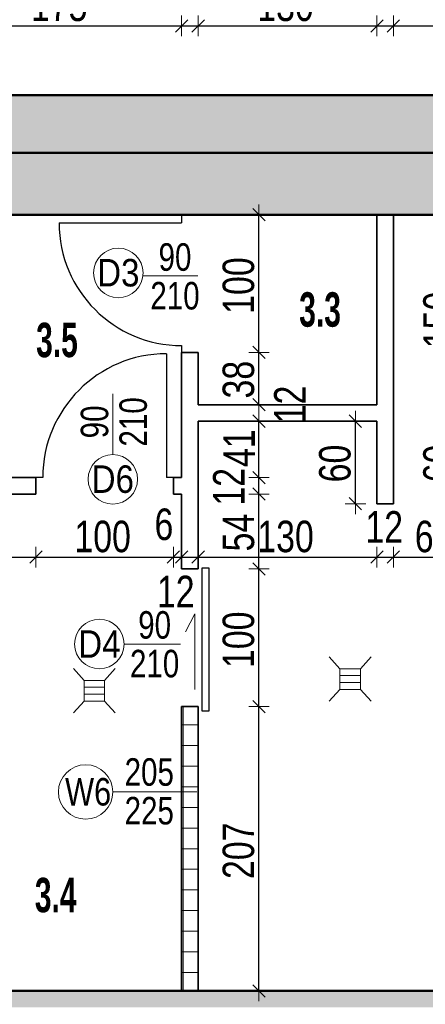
# Model space of a CAD drawing. Header units: centimetres. Extents: x -1289 to 2012, y -2118 to 998.
# Tile 4 of 8: x -764 to -469, y -353 to 362. Entities that reach past the tile are written whole.
import ezdxf

# ---------------------------------------------------------------- set-up
doc = ezdxf.new("R2010")
doc.units = ezdxf.units.CM
doc.header["$PDMODE"] = 65
doc.layers.add('Standard', color=7, linetype='Continuous', lineweight=25)
doc.styles.add('ARIAL', font='ARIAL.TTF')
doc.dimstyles.new('_DIMSTYLE_10', dxfattribs={"dimtxt": 22.9, "dimasz": 15, "dimexe": 0, "dimexo": 0.0001, "dimgap": 11.45, "dimtad": 2, "dimdec": 0, "dimrnd": 1, "dimzin": 12, "dimdsep": 46, "dimtxsty": 'ARIAL', "dimblk1": 'ALL_ML_STRICH', "dimblk2": 'ALL_ML_STRICH', "dimsah": 1, "dimcen": 0, "dimse1": 1, "dimse2": 1, "dimclrd": 7, "dimclre": 7, "dimclrt": 7, "dimadec": 0, "dimazin": 0, "dimtfac": 1, "dimtdec": 0, "dimtix": 1, "dimtmove": 2, "dimatfit": 3, "dimfxl": 1, "dimtzin": 0, "dimlwd": 0, "dimlwe": 13, "dimarcsym": 0})
doc.dimstyles.new('_DIMSTYLE_11', dxfattribs={"dimtxt": 22.9, "dimasz": 15, "dimexe": 0, "dimexo": 0.0001, "dimgap": 11.45, "dimtad": 0, "dimdec": 0, "dimrnd": 1, "dimzin": 12, "dimdsep": 46, "dimtxsty": 'ARIAL', "dimblk1": 'ALL_ML_STRICH', "dimblk2": 'ALL_ML_STRICH', "dimsah": 1, "dimcen": 0, "dimse1": 1, "dimse2": 1, "dimclrd": 7, "dimclre": 7, "dimclrt": 7, "dimadec": 0, "dimazin": 0, "dimtfac": 1, "dimtdec": 0, "dimtix": 1, "dimtmove": 2, "dimatfit": 3, "dimfxl": 1, "dimtvp": 1.2, "dimtzin": 0, "dimlwd": 0, "dimlwe": 13, "dimarcsym": 0})
doc.dimstyles.new('_DIMSTYLE_7', dxfattribs={"dimtxt": 22.9, "dimasz": 15, "dimexe": 0, "dimexo": 0.0001, "dimgap": 11.45, "dimtad": 2, "dimdec": 0, "dimrnd": 1, "dimzin": 12, "dimdsep": 46, "dimtxsty": 'ARIAL', "dimblk1": 'ALL_ML_STRICH', "dimblk2": 'ALL_ML_STRICH', "dimsah": 1, "dimcen": 0, "dimse1": 1, "dimse2": 1, "dimclrd": 7, "dimclre": 7, "dimclrt": 7, "dimadec": 0, "dimazin": 0, "dimtfac": 1, "dimtdec": 0, "dimtix": 1, "dimtmove": 2, "dimatfit": 3, "dimfxl": 1, "dimtvp": 1.2, "dimtzin": 0, "dimlwd": 0, "dimlwe": 13, "dimarcsym": 0})
doc.dimstyles.new('_DIMSTYLE_8', dxfattribs={"dimtxt": 22.9, "dimasz": 15, "dimexe": 0, "dimexo": 0.0001, "dimgap": 11.45, "dimtad": 0, "dimdec": 0, "dimrnd": 1, "dimzin": 12, "dimdsep": 46, "dimtxsty": 'ARIAL', "dimblk1": 'ALL_ML_STRICH', "dimblk2": 'ALL_ML_STRICH', "dimsah": 1, "dimcen": 0, "dimse1": 1, "dimse2": 1, "dimsd1": 1, "dimsd2": 1, "dimclrd": 7, "dimclre": 7, "dimclrt": 7, "dimadec": 0, "dimazin": 0, "dimtfac": 1, "dimtdec": 0, "dimtix": 1, "dimtmove": 2, "dimatfit": 3, "dimfxl": 1, "dimtvp": 1.2, "dimtzin": 0, "dimlwd": 0, "dimlwe": 13, "dimarcsym": 0})

# ---------------------------------------------------------------- blocks, each defined once
blk = doc.blocks.new('OBIEKTY_ZLOZONE_18')
at = {"layer": 'Standard', "color": 7, "linetype": 'ByBlock', "lineweight": 25}
for p, q in [((-735.23, 214.73), (-646.12, 214.73)), ((-646.12, 219.68), (-646.12, 214.73)), ((-646.12, 125.63), (-646.12, 120.68))]:
    blk.add_line(p, q, dxfattribs=at)
blk.add_arc((-646.12, 214.73), 89.1, 180, 270, dxfattribs=at)
blk = doc.blocks.new('OBIEKTY_ZLOZONE_19')
at = {"layer": 'Standard', "color": 7, "linetype": 'ByBlock', "lineweight": 25}
for p, q in [((-657.12, 119.68), (-657.12, 29.68)), ((-747.12, 29.68), (-752.12, 29.68)), ((-652.12, 29.68), (-657.12, 29.68))]:
    blk.add_line(p, q, dxfattribs=at)
blk.add_arc((-657.12, 29.68), 90, 90, 180, dxfattribs=at)
blk = doc.blocks.new('ALL_ML_STRICH')
at = {"color": 0, "linetype": 'ByBlock', "lineweight": -2}
for p, q in [((0, -0.5), (0, 0.5)), ((-1, 0), (0.5, 0)), ((-0.3, -0.3), (0.3, 0.3))]:
    blk.add_line(p, q, dxfattribs=at)
blk = doc.blocks.new('*D34')
at = {"layer": 'DEFPOINTS', "color": 7, "linetype": 'ByBlock', "lineweight": 13}
for p in [(-821.12, 357.91), (-821.12, 190.92), (-646.12, 97.29)]:
    blk.add_point(p, dxfattribs=at)
at = {"layer": 'Standard', "color": 7, "linetype": 'ByBlock', "lineweight": -2}
blk.add_line((-821.12, 357.91), (-646.12, 357.91), dxfattribs=at)
at = {"layer": 'Standard', "color": 7, "linetype": 'ByBlock', "lineweight": 13, "xscale": 15, "yscale": 15, "zscale": 15, "rotation": 180}
blk.add_blockref('ALL_ML_STRICH', (-821.12, 357.91), dxfattribs=at)
at = {"layer": 'Standard', "color": 7, "linetype": 'ByBlock', "lineweight": 13, "xscale": 15, "yscale": 15, "zscale": 15}
blk.add_blockref('ALL_ML_STRICH', (-646.12, 357.91), dxfattribs=at)
at = {"layer": 'Standard', "color": 7, "linetype": 'ByBlock', "lineweight": 13, "insert": (-735.17, 372.75), "char_height": 22.9, "width": 52.8462, "attachment_point": 5, "style": 'ARIAL'}
blk.add_mtext('\\W0.77;\\A1;{175}', dxfattribs=at)
blk = doc.blocks.new('*D35')
at = {"layer": 'DEFPOINTS', "color": 7, "linetype": 'ByBlock', "lineweight": 13}
for p in [(-646.12, 357.91), (-634.12, 101.68), (-646.12, 97.29)]:
    blk.add_point(p, dxfattribs=at)
at = {"layer": 'Standard', "color": 7, "linetype": 'ByBlock', "lineweight": -2}
blk.add_line((-646.12, 357.91), (-634.12, 357.91), dxfattribs=at)
at = {"layer": 'Standard', "color": 7, "linetype": 'ByBlock', "lineweight": 13, "xscale": 15, "yscale": 15, "zscale": 15, "rotation": 180}
blk.add_blockref('ALL_ML_STRICH', (-646.12, 357.91), dxfattribs=at)
at = {"layer": 'Standard', "color": 7, "linetype": 'ByBlock', "lineweight": 13, "xscale": 15, "yscale": 15, "zscale": 15}
blk.add_blockref('ALL_ML_STRICH', (-634.12, 357.91), dxfattribs=at)
at = {"layer": 'Standard', "color": 7, "linetype": 'ByBlock', "lineweight": 13, "insert": (-640.83, 379.86), "char_height": 22.9, "width": 35.2308, "attachment_point": 5, "style": 'ARIAL'}
blk.add_mtext('\\W0.77;\\A1;{12}', dxfattribs=at)
blk = doc.blocks.new('*D36')
at = {"layer": 'DEFPOINTS', "color": 7, "linetype": 'ByBlock', "lineweight": 13}
for p in [(-634.12, 357.91), (-504.12, 193.52), (-634.12, 101.68)]:
    blk.add_point(p, dxfattribs=at)
at = {"layer": 'Standard', "color": 7, "linetype": 'ByBlock', "lineweight": -2}
blk.add_line((-634.12, 357.91), (-504.12, 357.91), dxfattribs=at)
at = {"layer": 'Standard', "color": 7, "linetype": 'ByBlock', "lineweight": 13, "xscale": 15, "yscale": 15, "zscale": 15, "rotation": 180}
blk.add_blockref('ALL_ML_STRICH', (-634.12, 357.91), dxfattribs=at)
at = {"layer": 'Standard', "color": 7, "linetype": 'ByBlock', "lineweight": 13, "xscale": 15, "yscale": 15, "zscale": 15}
blk.add_blockref('ALL_ML_STRICH', (-504.12, 357.91), dxfattribs=at)
at = {"layer": 'Standard', "color": 7, "linetype": 'ByBlock', "lineweight": 13, "insert": (-570.57, 372.77), "char_height": 22.9, "width": 52.8462, "attachment_point": 5, "style": 'ARIAL'}
blk.add_mtext('\\W0.77;\\A1;{130}', dxfattribs=at)
blk = doc.blocks.new('*D37')
at = {"layer": 'DEFPOINTS', "color": 7, "linetype": 'ByBlock', "lineweight": 13}
for p in [(-504.12, 357.91), (-504.12, 193.52), (-492.12, 195.26)]:
    blk.add_point(p, dxfattribs=at)
at = {"layer": 'Standard', "color": 7, "linetype": 'ByBlock', "lineweight": -2}
blk.add_line((-504.12, 357.91), (-492.12, 357.91), dxfattribs=at)
at = {"layer": 'Standard', "color": 7, "linetype": 'ByBlock', "lineweight": 13, "xscale": 15, "yscale": 15, "zscale": 15, "rotation": 180}
blk.add_blockref('ALL_ML_STRICH', (-504.12, 357.91), dxfattribs=at)
at = {"layer": 'Standard', "color": 7, "linetype": 'ByBlock', "lineweight": 13, "xscale": 15, "yscale": 15, "zscale": 15}
blk.add_blockref('ALL_ML_STRICH', (-492.12, 357.91), dxfattribs=at)
at = {"layer": 'Standard', "color": 7, "linetype": 'ByBlock', "lineweight": 13, "insert": (-498.83, 379.86), "char_height": 22.9, "width": 35.2308, "attachment_point": 5, "style": 'ARIAL'}
blk.add_mtext('\\W0.77;\\A1;{12}', dxfattribs=at)
blk = doc.blocks.new('*D38')
at = {"layer": 'DEFPOINTS', "color": 7, "linetype": 'ByBlock', "lineweight": 13}
for p in [(-492.12, 357.91), (-492.12, 195.26), (-266.13, 110.29)]:
    blk.add_point(p, dxfattribs=at)
at = {"layer": 'Standard', "color": 7, "linetype": 'ByBlock', "lineweight": -2}
blk.add_line((-492.12, 357.91), (-266.13, 357.91), dxfattribs=at)
at = {"layer": 'Standard', "color": 7, "linetype": 'ByBlock', "lineweight": 13, "xscale": 15, "yscale": 15, "zscale": 15, "rotation": 180}
blk.add_blockref('ALL_ML_STRICH', (-492.12, 357.91), dxfattribs=at)
at = {"layer": 'Standard', "color": 7, "linetype": 'ByBlock', "lineweight": 13, "xscale": 15, "yscale": 15, "zscale": 15}
blk.add_blockref('ALL_ML_STRICH', (-266.13, 357.91), dxfattribs=at)
at = {"layer": 'Standard', "color": 7, "linetype": 'ByBlock', "lineweight": 13, "insert": (-380.59, 372.75), "char_height": 22.9, "width": 52.8462, "attachment_point": 5, "style": 'ARIAL'}
blk.add_mtext('\\W0.77;\\A1;{226}', dxfattribs=at)
blk = doc.blocks.new('*D40')
at = {"layer": 'DEFPOINTS', "color": 7, "linetype": 'ByBlock', "lineweight": 13}
for p in [(-752.12, 23.68), (-821.12, -22.18), (-821.12, -28.09)]:
    blk.add_point(p, dxfattribs=at)
at = {"layer": 'Standard', "color": 7, "linetype": 'ByBlock', "lineweight": -2}
blk.add_line((-821.12, -28.09), (-752.12, -28.09), dxfattribs=at)
at = {"layer": 'Standard', "color": 7, "linetype": 'ByBlock', "lineweight": 13, "xscale": 15, "yscale": 15, "zscale": 15, "rotation": 180}
blk.add_blockref('ALL_ML_STRICH', (-821.12, -28.09), dxfattribs=at)
at = {"layer": 'Standard', "color": 7, "linetype": 'ByBlock', "lineweight": 13, "xscale": 15, "yscale": 15, "zscale": 15}
blk.add_blockref('ALL_ML_STRICH', (-752.12, -28.09), dxfattribs=at)
at = {"layer": 'Standard', "color": 7, "linetype": 'ByBlock', "lineweight": 13, "insert": (-787.44, -13.25), "char_height": 22.9, "width": 35.2308, "attachment_point": 5, "style": 'ARIAL'}
blk.add_mtext('\\W0.77;\\A1;{69}', dxfattribs=at)
blk = doc.blocks.new('*D41')
at = {"layer": 'DEFPOINTS', "color": 7, "linetype": 'ByBlock', "lineweight": 13}
for p in [(-752.12, 23.68), (-652.12, 23.68), (-752.12, -28.09)]:
    blk.add_point(p, dxfattribs=at)
at = {"layer": 'Standard', "color": 7, "linetype": 'ByBlock', "lineweight": -2}
blk.add_line((-752.12, -28.09), (-652.12, -28.09), dxfattribs=at)
at = {"layer": 'Standard', "color": 7, "linetype": 'ByBlock', "lineweight": 13, "xscale": 15, "yscale": 15, "zscale": 15, "rotation": 180}
blk.add_blockref('ALL_ML_STRICH', (-752.12, -28.09), dxfattribs=at)
at = {"layer": 'Standard', "color": 7, "linetype": 'ByBlock', "lineweight": 13, "xscale": 15, "yscale": 15, "zscale": 15}
blk.add_blockref('ALL_ML_STRICH', (-652.12, -28.09), dxfattribs=at)
at = {"layer": 'Standard', "color": 7, "linetype": 'ByBlock', "lineweight": 13, "insert": (-703.57, -13.25), "char_height": 22.9, "width": 52.8462, "attachment_point": 5, "style": 'ARIAL'}
blk.add_mtext('\\W0.77;\\A1;{100}', dxfattribs=at)
blk = doc.blocks.new('*D42')
at = {"layer": 'DEFPOINTS', "color": 7, "linetype": 'ByBlock', "lineweight": 13}
for p in [(-652.12, 23.68), (-646.12, 7.65), (-652.12, -28.09)]:
    blk.add_point(p, dxfattribs=at)
at = {"layer": 'Standard', "color": 7, "linetype": 'ByBlock', "lineweight": -2}
blk.add_line((-652.12, -28.09), (-646.12, -28.09), dxfattribs=at)
at = {"layer": 'Standard', "color": 7, "linetype": 'ByBlock', "lineweight": 13, "xscale": 15, "yscale": 15, "zscale": 15}
blk.add_blockref('ALL_ML_STRICH', (-646.12, -28.09), dxfattribs=at)
at = {"layer": 'Standard', "color": 7, "linetype": 'ByBlock', "lineweight": 13, "xscale": 15, "yscale": 15, "zscale": 15, "rotation": 180}
blk.add_blockref('ALL_ML_STRICH', (-652.12, -28.09), dxfattribs=at)
at = {"layer": 'Standard', "color": 7, "linetype": 'ByBlock', "lineweight": 13, "insert": (-659.01, -4.38), "char_height": 22.9, "width": 17.6154, "attachment_point": 5, "style": 'ARIAL'}
blk.add_mtext('\\W0.77;\\A1;{6}', dxfattribs=at)
blk = doc.blocks.new('*D43')
at = {"layer": 'DEFPOINTS', "color": 7, "linetype": 'ByBlock', "lineweight": 13}
for p in [(-646.12, 7.65), (-634.12, -0.68), (-646.12, -28.09)]:
    blk.add_point(p, dxfattribs=at)
at = {"layer": 'Standard', "color": 7, "linetype": 'ByBlock', "lineweight": -2}
blk.add_line((-646.12, -28.09), (-634.12, -28.09), dxfattribs=at)
at = {"layer": 'Standard', "color": 7, "linetype": 'ByBlock', "lineweight": 13, "xscale": 15, "yscale": 15, "zscale": 15, "rotation": 180}
blk.add_blockref('ALL_ML_STRICH', (-646.12, -28.09), dxfattribs=at)
at = {"layer": 'Standard', "color": 7, "linetype": 'ByBlock', "lineweight": 13, "xscale": 15, "yscale": 15, "zscale": 15}
blk.add_blockref('ALL_ML_STRICH', (-634.12, -28.09), dxfattribs=at)
at = {"layer": 'Standard', "color": 7, "linetype": 'ByBlock', "lineweight": 13, "insert": (-650.38, -53.09), "char_height": 22.9, "width": 35.2308, "attachment_point": 5, "style": 'ARIAL'}
blk.add_mtext('\\W0.77;\\A1;{12}', dxfattribs=at)
blk = doc.blocks.new('*D44')
at = {"layer": 'DEFPOINTS', "color": 7, "linetype": 'ByBlock', "lineweight": 13}
for p in [(-504.12, 30.53), (-634.12, -0.68), (-634.12, -28.09)]:
    blk.add_point(p, dxfattribs=at)
at = {"layer": 'Standard', "color": 7, "linetype": 'ByBlock', "lineweight": -2}
blk.add_line((-634.12, -28.09), (-504.12, -28.09), dxfattribs=at)
at = {"layer": 'Standard', "color": 7, "linetype": 'ByBlock', "lineweight": 13, "xscale": 15, "yscale": 15, "zscale": 15, "rotation": 180}
blk.add_blockref('ALL_ML_STRICH', (-634.12, -28.09), dxfattribs=at)
at = {"layer": 'Standard', "color": 7, "linetype": 'ByBlock', "lineweight": 13, "xscale": 15, "yscale": 15, "zscale": 15}
blk.add_blockref('ALL_ML_STRICH', (-504.12, -28.09), dxfattribs=at)
at = {"layer": 'Standard', "color": 7, "linetype": 'ByBlock', "lineweight": 13, "insert": (-570.57, -13.23), "char_height": 22.9, "width": 52.8462, "attachment_point": 5, "style": 'ARIAL'}
blk.add_mtext('\\W0.77;\\A1;{130}', dxfattribs=at)
blk = doc.blocks.new('*D45')
at = {"layer": 'DEFPOINTS', "color": 7, "linetype": 'ByBlock', "lineweight": 13}
for p in [(-504.12, 30.53), (-492.12, 30.53), (-504.12, -28.09)]:
    blk.add_point(p, dxfattribs=at)
at = {"layer": 'Standard', "color": 7, "linetype": 'ByBlock', "lineweight": -2}
blk.add_line((-504.12, -28.09), (-492.12, -28.09), dxfattribs=at)
at = {"layer": 'Standard', "color": 7, "linetype": 'ByBlock', "lineweight": 13, "xscale": 15, "yscale": 15, "zscale": 15, "rotation": 180}
blk.add_blockref('ALL_ML_STRICH', (-504.12, -28.09), dxfattribs=at)
at = {"layer": 'Standard', "color": 7, "linetype": 'ByBlock', "lineweight": 13, "xscale": 15, "yscale": 15, "zscale": 15}
blk.add_blockref('ALL_ML_STRICH', (-492.12, -28.09), dxfattribs=at)
at = {"layer": 'Standard', "color": 7, "linetype": 'ByBlock', "lineweight": 13, "insert": (-498.83, -6.14), "char_height": 22.9, "width": 35.2308, "attachment_point": 5, "style": 'ARIAL'}
blk.add_mtext('\\W0.77;\\A1;{12}', dxfattribs=at)
blk = doc.blocks.new('*D46')
at = {"layer": 'DEFPOINTS', "color": 7, "linetype": 'ByBlock', "lineweight": 13}
for p in [(-492.12, 30.53), (-432.12, 32.61), (-492.12, -28.09)]:
    blk.add_point(p, dxfattribs=at)
at = {"layer": 'Standard', "color": 7, "linetype": 'ByBlock', "lineweight": -2}
blk.add_line((-492.12, -28.09), (-432.12, -28.09), dxfattribs=at)
at = {"layer": 'Standard', "color": 7, "linetype": 'ByBlock', "lineweight": 13, "xscale": 15, "yscale": 15, "zscale": 15, "rotation": 180}
blk.add_blockref('ALL_ML_STRICH', (-492.12, -28.09), dxfattribs=at)
at = {"layer": 'Standard', "color": 7, "linetype": 'ByBlock', "lineweight": 13, "xscale": 15, "yscale": 15, "zscale": 15}
blk.add_blockref('ALL_ML_STRICH', (-432.12, -28.09), dxfattribs=at)
at = {"layer": 'Standard', "color": 7, "linetype": 'ByBlock', "lineweight": 13, "insert": (-462.89, -13.25), "char_height": 22.9, "width": 35.2308, "attachment_point": 5, "style": 'ARIAL'}
blk.add_mtext('\\W0.77;\\A1;{60}', dxfattribs=at)
blk = doc.blocks.new('*D50')
at = {"layer": 'DEFPOINTS', "color": 7, "linetype": 'ByBlock', "lineweight": 13}
for p in [(-646.12, -136.72), (-589.88, -343.32), (-488.82, -343.32)]:
    blk.add_point(p, dxfattribs=at)
at = {"layer": 'Standard', "color": 7, "linetype": 'ByBlock', "lineweight": -2}
blk.add_line((-589.88, -343.32), (-589.88, -136.72), dxfattribs=at)
at = {"layer": 'Standard', "color": 7, "linetype": 'ByBlock', "lineweight": 13, "xscale": 15, "yscale": 15, "zscale": 15}
for p, rotation in [((-589.88, -136.72), 90), ((-589.88, -343.32), -90.00000000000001)]:
    blk.add_blockref('ALL_ML_STRICH', p, dxfattribs=dict(at, rotation=rotation))
at = {"layer": 'Standard', "color": 7, "linetype": 'ByBlock', "lineweight": 13, "insert": (-604.72, -241.49), "char_height": 22.9, "width": 52.8462, "attachment_point": 5, "rotation": 90, "style": 'ARIAL'}
blk.add_mtext('\\W0.77;\\A1;{207}', dxfattribs=at)
blk = doc.blocks.new('*D51')
at = {"layer": 'DEFPOINTS', "color": 7, "linetype": 'ByBlock', "lineweight": 13}
for p in [(-640.12, -36.72), (-646.12, -136.72), (-589.88, -136.72)]:
    blk.add_point(p, dxfattribs=at)
at = {"layer": 'Standard', "color": 7, "linetype": 'ByBlock', "lineweight": -2}
blk.add_line((-589.88, -136.72), (-589.88, -36.72), dxfattribs=at)
at = {"layer": 'Standard', "color": 7, "linetype": 'ByBlock', "lineweight": 13, "xscale": 15, "yscale": 15, "zscale": 15}
for p, rotation in [((-589.88, -36.72), 90), ((-589.88, -136.72), -90.00000000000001)]:
    blk.add_blockref('ALL_ML_STRICH', p, dxfattribs=dict(at, rotation=rotation))
at = {"layer": 'Standard', "color": 7, "linetype": 'ByBlock', "lineweight": 13, "insert": (-604.72, -88.16), "char_height": 22.9, "width": 52.8462, "attachment_point": 5, "rotation": 90, "style": 'ARIAL'}
blk.add_mtext('\\W0.77;\\A1;{100}', dxfattribs=at)
blk = doc.blocks.new('*D52')
at = {"layer": 'DEFPOINTS', "color": 7, "linetype": 'ByBlock', "lineweight": 13}
for p in [(-646.12, 17.68), (-640.12, -36.72), (-589.88, -36.72)]:
    blk.add_point(p, dxfattribs=at)
at = {"layer": 'Standard', "color": 7, "linetype": 'ByBlock', "lineweight": -2}
blk.add_line((-589.88, -36.72), (-589.88, 17.68), dxfattribs=at)
at = {"layer": 'Standard', "color": 7, "linetype": 'ByBlock', "lineweight": 13, "xscale": 15, "yscale": 15, "zscale": 15}
for p, rotation in [((-589.88, 17.68), 90), ((-589.88, -36.72), -90.00000000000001)]:
    blk.add_blockref('ALL_ML_STRICH', p, dxfattribs=dict(at, rotation=rotation))
at = {"layer": 'Standard', "color": 7, "linetype": 'ByBlock', "lineweight": 13, "insert": (-604.72, -10.28), "char_height": 22.9, "width": 35.2308, "attachment_point": 5, "rotation": 90, "style": 'ARIAL'}
blk.add_mtext('\\W0.77;\\A1;{54}', dxfattribs=at)
blk = doc.blocks.new('*D53')
at = {"layer": 'DEFPOINTS', "color": 7, "linetype": 'ByBlock', "lineweight": 13}
for p in [(-762.65, 29.68), (-646.12, 17.68), (-589.88, 17.68)]:
    blk.add_point(p, dxfattribs=at)
at = {"layer": 'Standard', "color": 7, "linetype": 'ByBlock', "lineweight": -2}
blk.add_line((-589.88, 17.68), (-589.88, 29.68), dxfattribs=at)
at = {"layer": 'Standard', "color": 7, "linetype": 'ByBlock', "lineweight": 13, "xscale": 15, "yscale": 15, "zscale": 15}
for p, rotation in [((-589.88, 29.68), 90), ((-589.88, 17.68), -90.00000000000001)]:
    blk.add_blockref('ALL_ML_STRICH', p, dxfattribs=dict(at, rotation=rotation))
at = {"layer": 'Standard', "color": 7, "linetype": 'ByBlock', "lineweight": 13, "insert": (-611.83, 22.97), "char_height": 22.9, "width": 35.2308, "attachment_point": 5, "rotation": 90, "style": 'ARIAL'}
blk.add_mtext('\\W0.77;\\A1;{12}', dxfattribs=at)
blk = doc.blocks.new('*D54')
at = {"layer": 'DEFPOINTS', "color": 7, "linetype": 'ByBlock', "lineweight": 13}
for p in [(-571.02, 70.68), (-762.65, 29.68), (-589.88, 29.68)]:
    blk.add_point(p, dxfattribs=at)
at = {"layer": 'Standard', "color": 7, "linetype": 'ByBlock', "lineweight": -2}
blk.add_line((-589.88, 29.68), (-589.88, 70.68), dxfattribs=at)
at = {"layer": 'Standard', "color": 7, "linetype": 'ByBlock', "lineweight": 13, "xscale": 15, "yscale": 15, "zscale": 15}
for p, rotation in [((-589.88, 70.68), 90), ((-589.88, 29.68), -90.00000000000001)]:
    blk.add_blockref('ALL_ML_STRICH', p, dxfattribs=dict(at, rotation=rotation))
at = {"layer": 'Standard', "color": 7, "linetype": 'ByBlock', "lineweight": 13, "insert": (-604.33, 51.08), "char_height": 22.9, "width": 35.2308, "attachment_point": 5, "rotation": 90, "style": 'ARIAL'}
blk.add_mtext('\\W0.77;\\A1;{41}', dxfattribs=at)
blk = doc.blocks.new('*D55')
at = {"layer": 'DEFPOINTS', "color": 7, "linetype": 'ByBlock', "lineweight": 13}
for p in [(-611.56, 82.68), (-589.88, 70.68), (-571.02, 70.68)]:
    blk.add_point(p, dxfattribs=at)
at = {"layer": 'Standard', "color": 7, "linetype": 'ByBlock', "lineweight": -2}
for p, q in [((-589.88, 82.68), (-589.88, 82.68)), ((-589.88, 70.68), (-589.88, 70.68))]:
    blk.add_line(p, q, dxfattribs=at)
at = {"layer": 'Standard', "color": 7, "linetype": 'ByBlock', "lineweight": 13, "xscale": 15, "yscale": 15, "zscale": 15}
for p, rotation in [((-589.88, 82.68), 90), ((-589.88, 70.68), -90.00000000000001)]:
    blk.add_blockref('ALL_ML_STRICH', p, dxfattribs=dict(at, rotation=rotation))
at = {"layer": 'Standard', "color": 7, "linetype": 'ByBlock', "lineweight": 13, "insert": (-567.44, 82.84), "char_height": 22.9, "width": 35.2308, "attachment_point": 5, "rotation": 90, "style": 'ARIAL'}
blk.add_mtext('\\W0.77;\\A1;{12}', dxfattribs=at)
blk = doc.blocks.new('*D56')
at = {"layer": 'DEFPOINTS', "color": 7, "linetype": 'ByBlock', "lineweight": 13}
for p in [(-637.56, 120.68), (-611.56, 82.68), (-589.88, 82.68)]:
    blk.add_point(p, dxfattribs=at)
at = {"layer": 'Standard', "color": 7, "linetype": 'ByBlock', "lineweight": -2}
blk.add_line((-589.88, 82.68), (-589.88, 120.68), dxfattribs=at)
at = {"layer": 'Standard', "color": 7, "linetype": 'ByBlock', "lineweight": 13, "xscale": 15, "yscale": 15, "zscale": 15}
for p, rotation in [((-589.88, 120.68), 90), ((-589.88, 82.68), -90.00000000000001)]:
    blk.add_blockref('ALL_ML_STRICH', p, dxfattribs=dict(at, rotation=rotation))
at = {"layer": 'Standard', "color": 7, "linetype": 'ByBlock', "lineweight": 13, "insert": (-604.73, 100.86), "char_height": 22.9, "width": 35.2308, "attachment_point": 5, "rotation": 90, "style": 'ARIAL'}
blk.add_mtext('\\W0.77;\\A1;{38}', dxfattribs=at)
blk = doc.blocks.new('*D57')
at = {"layer": 'DEFPOINTS', "color": 7, "linetype": 'ByBlock', "lineweight": 13}
for p in [(-602.02, 220.68), (-637.56, 120.68), (-589.88, 120.68)]:
    blk.add_point(p, dxfattribs=at)
at = {"layer": 'Standard', "color": 7, "linetype": 'ByBlock', "lineweight": -2}
blk.add_line((-589.88, 120.68), (-589.88, 220.68), dxfattribs=at)
at = {"layer": 'Standard', "color": 7, "linetype": 'ByBlock', "lineweight": 13, "xscale": 15, "yscale": 15, "zscale": 15}
for p, rotation in [((-589.88, 220.68), 90), ((-589.88, 120.68), -90.00000000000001)]:
    blk.add_blockref('ALL_ML_STRICH', p, dxfattribs=dict(at, rotation=rotation))
at = {"layer": 'Standard', "color": 7, "linetype": 'ByBlock', "lineweight": 13, "insert": (-604.72, 169.23), "char_height": 22.9, "width": 52.8462, "attachment_point": 5, "rotation": 90, "style": 'ARIAL'}
blk.add_mtext('\\W0.77;\\A1;{100}', dxfattribs=at)
blk = doc.blocks.new('*D58')
at = {"layer": 'DEFPOINTS', "color": 7, "linetype": 'ByBlock', "lineweight": 13}
for p in [(-517.54, 70.68), (-519.76, 10.68), (-498.12, 10.68)]:
    blk.add_point(p, dxfattribs=at)
at = {"layer": 'Standard', "color": 7, "linetype": 'ByBlock', "lineweight": -2}
blk.add_line((-519.76, 10.68), (-519.76, 70.68), dxfattribs=at)
at = {"layer": 'Standard', "color": 7, "linetype": 'ByBlock', "lineweight": 13, "xscale": 15, "yscale": 15, "zscale": 15}
for p, rotation in [((-519.76, 70.68), 90), ((-519.76, 10.68), -90.00000000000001)]:
    blk.add_blockref('ALL_ML_STRICH', p, dxfattribs=dict(at, rotation=rotation))
at = {"layer": 'Standard', "color": 7, "linetype": 'ByBlock', "lineweight": 13, "insert": (-534.6, 39.91), "char_height": 22.9, "width": 35.2308, "attachment_point": 5, "rotation": 90, "style": 'ARIAL'}
blk.add_mtext('\\W0.77;\\A1;{60}', dxfattribs=at)
blk = doc.blocks.new('*D73')
at = {"layer": 'DEFPOINTS', "color": 7, "linetype": 'ByBlock', "lineweight": 13}
for p in [(-411.72, 70.68), (-444.02, 10.68), (-432.12, 10.68)]:
    blk.add_point(p, dxfattribs=at)
at = {"layer": 'Standard', "color": 7, "linetype": 'ByBlock', "lineweight": -2}
blk.add_line((-444.02, 10.68), (-444.02, 70.68), dxfattribs=at)
at = {"layer": 'Standard', "color": 7, "linetype": 'ByBlock', "lineweight": 13, "xscale": 15, "yscale": 15, "zscale": 15}
for p, rotation in [((-444.02, 70.68), 90), ((-444.02, 10.68), -90.00000000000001)]:
    blk.add_blockref('ALL_ML_STRICH', p, dxfattribs=dict(at, rotation=rotation))
at = {"layer": 'Standard', "color": 7, "linetype": 'ByBlock', "lineweight": 13, "insert": (-458.87, 39.91), "char_height": 22.9, "width": 35.2308, "attachment_point": 5, "rotation": 90, "style": 'ARIAL'}
blk.add_mtext('\\W0.77;\\A1;{60}', dxfattribs=at)
blk = doc.blocks.new('*D74')
at = {"layer": 'DEFPOINTS', "color": 7, "linetype": 'ByBlock', "lineweight": 13}
for p in [(-435.99, 220.68), (-444.02, 70.68), (-411.72, 70.68)]:
    blk.add_point(p, dxfattribs=at)
at = {"layer": 'Standard', "color": 7, "linetype": 'ByBlock', "lineweight": -2}
blk.add_line((-444.02, 70.68), (-444.02, 220.68), dxfattribs=at)
at = {"layer": 'Standard', "color": 7, "linetype": 'ByBlock', "lineweight": 13, "xscale": 15, "yscale": 15, "zscale": 15}
for p, rotation in [((-444.02, 220.68), 90), ((-444.02, 70.68), -90.00000000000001)]:
    blk.add_blockref('ALL_ML_STRICH', p, dxfattribs=dict(at, rotation=rotation))
at = {"layer": 'Standard', "color": 7, "linetype": 'ByBlock', "lineweight": 13, "insert": (-458.87, 144.23), "char_height": 22.9, "width": 52.8462, "attachment_point": 5, "rotation": 90, "style": 'ARIAL'}
blk.add_mtext('\\W0.77;\\A1;{150}', dxfattribs=at)
blk = doc.blocks.new('OBIEKTY_ZLOZONE_22')
at = {"layer": 'Standard', "color": 7, "linetype": 'ByBlock', "lineweight": 18}
for p, q in [((-531.14, -109.2), (-538.84, -100.47)), ((-516.14, -109.2), (-508.43, -100.47)), ((-516.14, -109.2), (-531.14, -109.2)), ((-531.14, -109.2), (-531.14, -124.2)), ((-516.14, -114.2), (-531.14, -114.2)), ((-516.14, -124.2), (-516.14, -109.2)), ((-516.14, -119.2), (-531.14, -119.2)), ((-531.14, -124.2), (-538.84, -132.78)), ((-531.14, -124.2), (-516.14, -124.2)), ((-516.14, -124.2), (-508.43, -132.78))]:
    blk.add_line(p, q, dxfattribs=at)
blk = doc.blocks.new('OBIEKTY_ZLOZONE_24')
at = {"layer": 'Standard', "color": 7, "linetype": 'ByBlock', "lineweight": 18}
for p, q in [((-717.12, -117.73), (-724.83, -109)), ((-702.12, -117.73), (-694.42, -109)), ((-702.12, -117.73), (-717.12, -117.73)), ((-717.12, -117.73), (-717.12, -132.73)), ((-702.12, -132.73), (-702.12, -117.73)), ((-702.12, -122.73), (-717.12, -122.73)), ((-702.12, -127.73), (-717.12, -127.73)), ((-717.12, -132.73), (-724.83, -141.31)), ((-717.12, -132.73), (-702.12, -132.73)), ((-702.12, -132.73), (-694.42, -141.31))]:
    blk.add_line(p, q, dxfattribs=at)

msp = doc.modelspace()

# ---------------------------------------------------------------- hatches: boundary and pattern name
at = {"layer": 'Standard', "linetype": 'ByBlock', "lineweight": 13}
h = msp.add_hatch(color=254, dxfattribs=at)
h.paths.add_polyline_path([(-120.13, 299.68), (-120.13, 259.68), (-80.13, 259.68), (-80.13, 299.68)])
h.paths.add_polyline_path([(993.88, 200.12), (993.88, 280.12), (955.88, 280.12), (955.88, 200.12)])
h.paths.add_polyline_path([(993.88, -79.88), (993.88, 0.12), (955.88, 0.12), (955.88, -79.88)])
h.paths.add_polyline_path([(558.87, -392.32), (558.87, -416.08), (570.87, -416.08), (570.87, -380.32), (517.96, -380.32), (517.96, -392.32)])
h.paths.add_polyline_path([(189.87, 555.68), (145.87, 555.68), (145.87, 517.68), (189.87, 517.68)])
h.paths.add_polyline_path([(-420.13, 492.68), (-378.13, 492.68), (-378.13, 517.68), (-220.13, 517.68), (-220.13, 555.68), (-378.13, 555.68), (-378.13, 627.68), (-420.13, 627.68)])
h.paths.add_polyline_path([(-1015.12, 919.68), (-1015.12, 881.68), (-420.13, 881.68), (-420.13, 804.68), (-378.13, 804.68), (-378.13, 998.01), (-420.13, 998.01), (-420.13, 919.68)])
h.paths.add_polyline_path([(-1110.12, 265.68), (-1110.12, 307.68), (-1135.12, 307.68), (-1135.12, 881.68), (-1115.12, 881.68), (-1115.12, 919.68), (-1160.12, 919.68), (-1160.12, 307.68), (-1239.96, 307.68), (-1239.96, 265.68)])
h.paths.add_polyline_path([(-866.12, 33.68), (-866.12, -59.32), (-821.12, -59.32), (-821.12, 33.68)])
h.paths.add_polyline_path([(-821.12, 155.68), (-866.12, 155.68), (-866.12, 138.68), (-821.12, 138.68)])
h.paths.add_polyline_path([(-29.13, -497.32), (-29.13, -509.32), (208.87, -509.32), (208.87, -497.32)])
h.paths.add_polyline_path([(351.87, 317.68), (323.87, 317.68), (323.87, 259.68), (351.87, 259.68), (351.87, -497.32), (308.87, -497.32), (308.87, -509.32), (351.87, -509.32), (351.87, -524.32), (393.87, -524.32), (393.87, -392.32), (417.96, -392.32), (417.96, -380.32), (393.87, -380.32), (393.87, 517.68), (955.88, 517.68), (955.88, 480.12), (993.88, 480.12), (993.88, 555.68), (315.87, 555.68), (315.87, 517.68), (351.87, 517.68)])
h.paths.add_polyline_path([(-221.13, -74.32), (-266.13, -74.32), (-266.13, -90.32), (-236.72, -90.32), (-236.72, -105.32), (-266.13, -105.32), (-266.13, -134.32), (-221.13, -134.32)])
h.paths.add_polyline_path([(-266.13, 220.68), (-221.13, 220.68), (-221.13, 265.68), (-266.13, 265.68)])
h.paths.add_polyline_path([(-821.12, 220.68), (-378.13, 220.68), (-378.13, 332.68), (-420.13, 332.68), (-420.13, 307.68), (-900.12, 307.68), (-900.12, 265.68), (-866.12, 265.68), (-866.12, 210.68), (-821.12, 210.68)])
h.paths.add_polyline_path([(-266.13, -315.32), (-236.72, -315.32), (-236.72, -330.32), (-266.13, -330.32), (-266.13, -343.32), (-821.12, -343.32), (-821.12, -274.32), (-866.12, -274.32), (-866.12, -1810.32), (-221.13, -1810.32), (-221.13, -1554.32), (221.98, -1554.32), (221.98, -1509.32), (208.87, -1509.32), (208.87, -1309.32), (221.98, -1309.32), (221.98, -1297.32), (196.87, -1297.32), (196.87, -1509.32), (-221.13, -1509.32), (-221.13, -254.32), (-266.13, -254.32)])
h.paths.add_polyline_path([(-821.12, -878.32), (-821.12, -608.32), (-266.13, -608.32), (-266.13, -878.32)], flags=16)
h.paths.add_polyline_path([(-266.13, -596.32), (-821.12, -596.32), (-821.12, -355.32), (-266.13, -355.32)], flags=16)
h.paths.add_polyline_path([(-266.13, -1765.32), (-821.12, -1765.32), (-821.12, -890.32), (-266.13, -890.32)], flags=16)
h = msp.add_hatch(dxfattribs=at)
h.set_pattern_fill('KRESKOWANI_1', scale=10, style=0, pattern_type=2)
h.set_pattern_definition([(90, (0, 0), (-30, 2e-15), []), (90, (-15, 2e-15), (-30, 2e-15), [])])
h.paths.add_polyline_path([(-646.12, -136.72), (-646.12, -343.32), (-634.12, -343.32), (-634.12, -136.72)], flags=0)
h = msp.add_hatch(dxfattribs=at)
h.set_pattern_fill('KRESKOWANI_1', scale=10, angle=90, style=0, pattern_type=2)
h.set_pattern_definition([(180, (0, 0), (-4e-15, -30), []), (180, (6e-16, -15), (-4e-15, -30), [])])
h.paths.add_polyline_path([(-646.12, -136.72), (-646.12, -343.32), (-634.12, -343.32), (-634.12, -136.72)], flags=0)

# ---------------------------------------------------------------- linework, layer by layer
at = {"layer": 'Standard', "color": 7, "linetype": 'ByBlock', "lineweight": 50}
for p, q in [((-900.12, 307.68), (-420.13, 307.68)), ((-900.12, 265.68), (-378.13, 265.68)), ((-821.12, 220.68), (-669.12, 220.68)), ((-669.12, 220.68), (-378.13, 220.68)), ((-821.12, -343.32), (-266.13, -343.32))]:
    msp.add_line(p, q, dxfattribs=at)
at = {"layer": 'Standard', "color": 7, "linetype": 'ByBlock', "lineweight": 35}
for p, q in [((-504.12, 82.68), (-504.12, 220.68)), ((-492.12, 10.68), (-492.12, 220.68)), ((-646.12, 120.68), (-634.12, 120.68)), ((-646.12, 29.68), (-646.12, 120.68)), ((-634.12, 82.68), (-634.12, 120.68)), ((-634.12, 82.68), (-504.12, 82.68)), ((-634.12, 17.68), (-634.12, 70.68)), ((-634.12, 70.68), (-504.12, 70.68)), ((-504.12, 10.68), (-504.12, 70.68)), ((-821.12, 29.68), (-752.12, 29.68)), ((-752.12, 17.68), (-752.12, 29.68)), ((-652.12, 17.68), (-652.12, 29.68)), ((-652.12, 29.68), (-646.12, 29.68)), ((-821.12, 17.68), (-752.12, 17.68)), ((-652.12, 17.68), (-646.12, 17.68)), ((-646.12, -36.72), (-646.12, 17.68)), ((-634.12, -36.72), (-634.12, 17.68)), ((-504.12, 10.68), (-492.12, 10.68)), ((-646.12, -36.72), (-634.12, -36.72)), ((-646.12, -136.72), (-634.12, -136.72)), ((-646.12, -343.32), (-646.12, -136.72)), ((-634.12, -343.32), (-634.12, -136.72))]:
    msp.add_line(p, q, dxfattribs=at)
at = {"layer": 'Standard', "color": 7, "linetype": 'ByBlock', "lineweight": 13}
for p, q in [((-674.3, 176.27), (-634.3, 176.27)), ((-696.17, 46.43), (-696.17, 90.65)), ((-636.54, -69.21), (-643.36, -82.4)), ((-636.54, -124.21), (-636.54, -69.21)), ((-687.95, -91.26), (-646.95, -91.26)), ((-635.12, -198.76), (-696.14, -198.76))]:
    msp.add_line(p, q, dxfattribs=at)
at = {"layer": 'Standard', "color": 7, "linetype": 'ByBlock', "lineweight": 25}
for p, q in [((-492.12, 10.68), (-492.12, 67.68)), ((-631.22, -35.79), (-626.44, -35.79)), ((-631.22, -139.99), (-631.22, -35.79)), ((-626.44, -35.79), (-626.44, -139.99)), ((-626.44, -139.99), (-631.22, -139.99))]:
    msp.add_line(p, q, dxfattribs=at)
at = {"layer": 'Standard', "color": 7, "linetype": 'ByBlock', "lineweight": 13}
for centre, radius in [((-692.17, 178.43), 18), ((-696.17, 28.43), 18), ((-705.95, -91.26), 18), ((-715.94, -198.76), 19.8)]:
    msp.add_circle(centre, radius, dxfattribs=at)

# ---------------------------------------------------------------- block references
at = {"layer": 'Standard', "color": 7, "linetype": 'ByBlock', "lineweight": 25}
for name in ['OBIEKTY_ZLOZONE_18', 'OBIEKTY_ZLOZONE_19']:
    msp.add_blockref(name, (0, 0), dxfattribs=at)
at = {"layer": 'Standard', "color": 7, "linetype": 'ByBlock', "lineweight": 18}
for name in ['OBIEKTY_ZLOZONE_22', 'OBIEKTY_ZLOZONE_24']:
    msp.add_blockref(name, (0, 0), dxfattribs=at)

# ---------------------------------------------------------------- texts
at = {"layer": 'Standard', "color": 7, "linetype": 'ByBlock', "lineweight": 50, "char_height": 20, "attachment_point": 2, "line_spacing_factor": 0.843373, "style": 'ARIAL'}
for s, insert, width in [('{\\fArial|i0|b0;\\H20.000000;\\W0.769231;\\C7;90}\\P{\\fArial|i0|b0;\\H20.000000;\\W0.769231;\\C7;210}\\P', (-650.97, 199.97), 44.599), ('{\\fArial|i0|b0;\\H20.000000;\\W0.769231;\\C7;90}\\P{\\fArial|i0|b0;\\H20.000000;\\W0.769231;\\C7;210}\\P', (-665.78, -67.36), 44.599), ('{\\fArial|i0|b0;\\H20.000000;\\W0.769231;\\C7;205}\\P{\\fArial|i0|b0;\\H20.000000;\\W0.769231;\\C7;225}\\P', (-669.67, -174.25), 44.2565)]:
    msp.add_mtext(s, dxfattribs=dict(at, insert=insert, width=width))
at = {"layer": 'Standard', "color": 7, "linetype": 'ByBlock', "lineweight": 50, "char_height": 20, "attachment_point": 5, "style": 'ARIAL'}
for s, insert, width in [('\\W0.86;D3', (-692.17, 178.43), 36.2764), ('\\W0.86;D6', (-696.17, 28.43), 36.2764), ('\\W0.86;D4', (-705.95, -91.26), 36.2977), ('\\W0.80;W6', (-714.14, -198.76), 40.3285)]:
    msp.add_mtext(s, dxfattribs=dict(at, insert=insert, width=width))
at = {"layer": 'Standard', "color": 7, "linetype": 'ByBlock', "lineweight": 25, "char_height": 25, "attachment_point": 5, "style": 'ARIAL'}
for s, insert, width in [('{\\fArial|i0|b1;\\H25.000000;\\W0.625000;\\C7;3.3}\\P', (-545.47, 151.67), 91.9746), ('{\\fArial|i0|b1;\\H25.000000;\\W0.625000;\\C7;3.5}\\P', (-736.78, 129.51), 91.8985), ('{\\fArial|i0|b1;\\H25.000000;\\W0.625000;\\C7;3.4}\\P', (-737.7, -273.85), 92.0184)]:
    msp.add_mtext(s, dxfattribs=dict(at, insert=insert, width=width))
at = {"layer": 'Standard', "color": 7, "linetype": 'ByBlock', "lineweight": 50, "insert": (-719.5, 70.15), "char_height": 20, "width": 44.599, "attachment_point": 2, "rotation": 90, "line_spacing_factor": 0.843373, "style": 'ARIAL'}
msp.add_mtext('{\\fArial|i0|b0;\\H20.000000;\\W0.769231;\\C7;90}\\P{\\fArial|i0|b0;\\H20.000000;\\W0.769231;\\C7;210}\\P', dxfattribs=at)

# ---------------------------------------------------------------- dimensions: what is measured, and where the dimension line sits
at = {"layer": 'Standard', "color": 7, "linetype": 'ByBlock', "lineweight": 13}
for base, p1, p2, dimstyle, picture, middle in [((-634.12, 357.91), (-646.12, 97.29), (-634.12, 101.68), '_DIMSTYLE_7', '*D35', (-640.83, 379.86)), ((-492.12, 357.91), (-504.12, 193.52), (-492.12, 195.26), '_DIMSTYLE_7', '*D37', (-498.83, 379.86)), ((-646.12, 357.91), (-821.12, 190.92), (-646.12, 97.29), '_DIMSTYLE_10', '*D34', (-735.17, 372.75)), ((-504.12, 357.91), (-634.12, 101.68), (-504.12, 193.52), '_DIMSTYLE_10', '*D36', (-570.57, 372.77)), ((-266.13, 357.91), (-492.12, 195.26), (-266.13, 110.29), '_DIMSTYLE_10', '*D38', (-380.59, 372.75)), ((-504.12, -28.09), (-634.12, -0.68), (-504.12, 30.53), '_DIMSTYLE_10', '*D44', (-570.57, -13.23)), ((-492.12, -28.09), (-504.12, 30.53), (-492.12, 30.53), '_DIMSTYLE_7', '*D45', (-498.83, -6.14)), ((-432.13, -28.09), (-492.12, 30.53), (-432.13, 32.61), '_DIMSTYLE_10', '*D46', (-462.89, -13.25)), ((-752.12, -28.09), (-821.12, -22.18), (-752.12, 23.68), '_DIMSTYLE_10', '*D40', (-787.44, -13.25)), ((-652.12, -28.09), (-752.12, 23.68), (-652.12, 23.68), '_DIMSTYLE_10', '*D41', (-703.57, -13.25)), ((-646.12, -28.09), (-652.12, 23.68), (-646.12, 7.65), '_DIMSTYLE_7', '*D42', (-659.01, -4.38)), ((-634.12, -28.09), (-646.12, 7.65), (-634.12, -0.68), '_DIMSTYLE_11', '*D43', (-650.38, -53.09))]:
    dim = msp.add_linear_dim(base=base, p1=p1, p2=p2, dimstyle=dimstyle, override={"dimpost": '<>', "dimclrd": 7, "dimclre": 7, "dimclrt": 7, "dimlwd": 0, "dimlwe": 13}, dxfattribs=at)
    dim.commit()
    dim.dimension.update_dxf_attribs({"geometry": picture, "text_midpoint": middle})
for base, p1, p2, dimstyle, picture, middle in [((-589.88, 220.68), (-637.56, 120.68), (-602.02, 220.68), '_DIMSTYLE_10', '*D57', (-604.72, 169.23)), ((-444.02, 220.68), (-411.72, 70.68), (-435.99, 220.68), '_DIMSTYLE_10', '*D74', (-458.87, 144.23)), ((-589.88, 120.68), (-611.56, 82.68), (-637.56, 120.68), '_DIMSTYLE_7', '*D56', (-604.73, 100.86)), ((-589.88, 82.68), (-571.02, 70.68), (-611.56, 82.68), '_DIMSTYLE_8', '*D55', (-567.44, 82.84)), ((-589.88, 70.68), (-762.65, 29.68), (-571.02, 70.68), '_DIMSTYLE_10', '*D54', (-604.33, 51.08)), ((-519.76, 70.68), (-498.13, 10.68), (-517.54, 70.68), '_DIMSTYLE_10', '*D58', (-534.6, 39.91)), ((-444.02, 70.68), (-432.13, 10.68), (-411.72, 70.68), '_DIMSTYLE_10', '*D73', (-458.87, 39.91)), ((-589.88, 29.68), (-646.12, 17.68), (-762.65, 29.68), '_DIMSTYLE_7', '*D53', (-611.83, 22.97)), ((-589.88, 17.68), (-640.12, -36.72), (-646.12, 17.68), '_DIMSTYLE_10', '*D52', (-604.72, -10.28)), ((-589.88, -36.72), (-646.12, -136.72), (-640.12, -36.72), '_DIMSTYLE_10', '*D51', (-604.72, -88.16)), ((-589.88, -136.72), (-488.82, -343.32), (-646.12, -136.72), '_DIMSTYLE_10', '*D50', (-604.72, -241.49))]:
    dim = msp.add_linear_dim(base=base, p1=p1, p2=p2, angle=90, dimstyle=dimstyle, override={"dimpost": '<>', "dimclrd": 7, "dimclre": 7, "dimclrt": 7, "dimlwd": 0, "dimlwe": 13}, dxfattribs=at)
    dim.commit()
    dim.dimension.update_dxf_attribs({"geometry": picture, "text_midpoint": middle})

doc.saveas('drawing.dxf')
